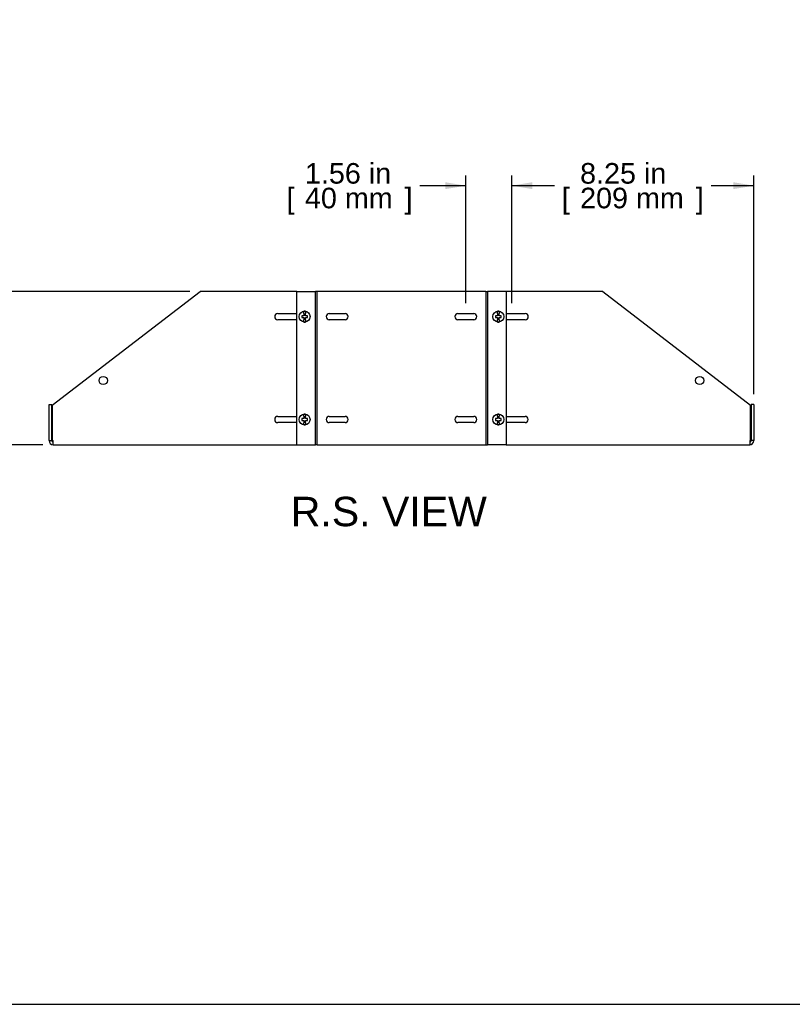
# Model space of a CAD drawing. Header units: inches. Extents: x 0 to 100, y 0 to 75.
# Tile 2 of 13: x 47 to 74, y 0 to 34. Entities that reach past the tile are written whole.
import ezdxf
from ezdxf import colors
from ezdxf.entities.mleader import LeaderData, LeaderLine
from ezdxf.enums import TextEntityAlignment as Align
from ezdxf.math import Vec2, Vec3

# ---------------------------------------------------------------- set-up
doc = ezdxf.new("R2010")
doc.units = ezdxf.units.IN
doc.header["$MEASUREMENT"] = 0
for name, color, linetype in [('COM54789', 7, 'Continuous'), ('COM57365-22', 7, 'Continuous'), ('Default', 7, 'Continuous'), ('SCS18970', 7, 'Continuous')]:
    doc.layers.add(name, color=color, linetype=linetype)
doc.styles.add('SEACAD_Arial', font='arial.ttf')
doc.dimstyles.new('WEB', dxfattribs={"dimtxt": 0.7, "dimasz": 0.7, "dimexe": 0.35, "dimexo": 0.35, "dimgap": 0.175, "dimtad": 0, "dimtih": 1, "dimtoh": 1, "dimzin": 4, "dimdsep": 46, "dimtxsty": 'SEACAD_Arial', "dimblk1": '_SE_FILLED', "dimblk2": '_SE_FILLED', "dimsah": 1, "dimcen": 0.35, "dimadec": 0, "dimazin": 0, "dimtfac": 0.8, "dimtdec": 0, "dimtofl": 0, "dimtmove": 0, "dimatfit": 3, "dimfxl": 1, "dimtolj": 1, "dimtzin": 4, "dimarcsym": 0})

# ---------------------------------------------------------------- blocks, each defined once
blk = doc.blocks.new('SE5')
at = {"layer": 'COM54789', "color": 7, "linetype": 'Continuous'}
for p, q in [((56.865, 24.259), (57.467, 24.259)), ((56.865, 19.041), (56.865, 24.259)), ((57.467, 24.259), (57.496, 24.259)), ((57.496, 19.041), (57.496, 24.259)), ((57.553, 24.259), (57.496, 24.259)), ((57.553, 19.041), (57.553, 24.259)), ((63.303, 24.259), (63.303, 19.041)), ((63.303, 24.259), (63.36, 24.259)), ((63.389, 24.259), (63.36, 24.259)), ((63.36, 24.259), (63.36, 19.041)), ((63.991, 24.259), (63.389, 24.259)), ((63.991, 24.259), (63.991, 19.041)), ((56.865, 19.041), (57.467, 19.041)), ((57.467, 19.041), (57.496, 19.041)), ((57.553, 19.041), (57.496, 19.041)), ((63.303, 19.041), (63.36, 19.041)), ((63.389, 19.041), (63.36, 19.041)), ((63.991, 19.041), (63.389, 19.041))]:
    blk.add_line(p, q, dxfattribs=at)
at = {"layer": 'COM57365-22', "color": 7, "linetype": 'Continuous'}
for p, q in [((48.538, 20.391), (53.571, 24.259)), ((56.865, 24.259), (53.571, 24.259)), ((63.303, 24.259), (57.553, 24.259)), ((67.285, 24.259), (63.991, 24.259)), ((67.285, 24.259), (72.318, 20.391)), ((56.218, 23.507), (56.865, 23.507)), ((57.968, 23.507), (58.505, 23.507)), ((62.352, 23.507), (62.889, 23.507)), ((63.991, 23.507), (64.638, 23.507)), ((56.865, 23.294), (56.218, 23.294)), ((58.505, 23.294), (57.968, 23.294)), ((62.889, 23.294), (62.352, 23.294)), ((64.638, 23.294), (63.991, 23.294)), ((48.428, 20.416), (48.523, 20.416)), ((48.428, 19.184), (48.428, 20.416)), ((48.523, 19.184), (48.523, 20.416)), ((48.538, 20.391), (48.538, 19.184)), ((72.318, 19.184), (72.318, 20.391)), ((72.428, 20.416), (72.333, 20.416)), ((72.333, 20.416), (72.333, 19.184)), ((72.428, 20.416), (72.428, 19.184)), ((56.218, 20.007), (56.865, 20.007)), ((56.865, 19.794), (56.218, 19.794)), ((57.968, 20.007), (58.505, 20.007)), ((58.505, 19.794), (57.968, 19.794)), ((62.352, 20.007), (62.889, 20.007)), ((62.889, 19.794), (62.352, 19.794)), ((63.991, 20.007), (64.638, 20.007)), ((64.638, 19.794), (63.991, 19.794)), ((48.428, 19.184), (48.523, 19.184)), ((48.538, 19.184), (48.571, 19.184)), ((48.571, 19.041), (48.571, 19.184)), ((72.285, 19.184), (72.285, 19.041)), ((72.285, 19.184), (72.318, 19.184)), ((72.428, 19.184), (72.333, 19.184)), ((48.571, 19.041), (56.865, 19.041)), ((57.553, 19.041), (63.303, 19.041)), ((63.991, 19.041), (72.285, 19.041))]:
    blk.add_line(p, q, dxfattribs=at)
for centre in [(50.272, 21.228), (70.584, 21.228)]:
    blk.add_circle(centre, 0.141, dxfattribs=at)
for centre, radius, start, end in [((56.218, 23.4), 0.106, 90, 270), ((57.968, 23.4), 0.107, 90, 270), ((58.505, 23.4), 0.107, 270, 90), ((62.352, 23.4), 0.107, 90, 270), ((62.889, 23.4), 0.107, 270, 90), ((64.638, 23.4), 0.107, 270, 90), ((56.218, 19.9), 0.107, 90, 270), ((57.968, 19.9), 0.107, 90, 270), ((58.505, 19.9), 0.107, 270, 90), ((62.352, 19.9), 0.107, 90, 270), ((62.889, 19.9), 0.106, 270, 90), ((64.638, 19.9), 0.106, 270, 90), ((48.571, 19.184), 0.143, 180, 270), ((48.571, 19.184), 0.048, 180, 270), ((72.285, 19.184), 0.143, 270, 0), ((72.285, 19.184), 0.048, 270, 0)]:
    blk.add_arc(centre, radius, start, end, dxfattribs=at)
at = {"layer": 'SCS18970', "color": 7, "linetype": 'Continuous'}
for p, q in [((57.1, 23.511), (57.1, 23.583)), ((57.1, 23.511), (57.1, 23.43)), ((57.16, 23.583), (57.16, 23.511)), ((57.16, 23.43), (57.16, 23.511)), ((63.696, 23.511), (63.696, 23.583)), ((63.696, 23.511), (63.696, 23.43)), ((63.756, 23.583), (63.756, 23.511)), ((63.756, 23.43), (63.756, 23.511)), ((57.036, 23.43), (57.036, 23.37)), ((57.1, 23.43), (57.036, 23.43)), ((57.036, 23.37), (57.1, 23.37)), ((57.1, 23.37), (57.1, 23.289)), ((57.1, 23.218), (57.1, 23.289)), ((57.224, 23.43), (57.16, 23.43)), ((57.16, 23.37), (57.224, 23.37)), ((57.16, 23.289), (57.16, 23.37)), ((57.16, 23.289), (57.16, 23.218)), ((57.224, 23.37), (57.224, 23.43)), ((63.633, 23.43), (63.633, 23.37)), ((63.696, 23.43), (63.633, 23.43)), ((63.633, 23.37), (63.696, 23.37)), ((63.696, 23.37), (63.696, 23.289)), ((63.696, 23.218), (63.696, 23.289)), ((63.82, 23.43), (63.756, 23.43)), ((63.756, 23.37), (63.82, 23.37)), ((63.756, 23.289), (63.756, 23.37)), ((63.756, 23.289), (63.756, 23.218)), ((63.82, 23.37), (63.82, 23.43)), ((57.036, 19.93), (57.036, 19.87)), ((57.1, 19.93), (57.036, 19.93)), ((57.036, 19.87), (57.1, 19.87)), ((57.1, 20.011), (57.1, 20.083)), ((57.1, 20.011), (57.1, 19.93)), ((57.1, 19.87), (57.1, 19.789)), ((57.1, 19.718), (57.1, 19.789)), ((57.16, 20.083), (57.16, 20.011)), ((57.16, 19.93), (57.16, 20.011)), ((57.224, 19.93), (57.16, 19.93)), ((57.16, 19.87), (57.224, 19.87)), ((57.16, 19.789), (57.16, 19.87)), ((57.16, 19.789), (57.16, 19.718)), ((57.224, 19.87), (57.224, 19.93)), ((63.633, 19.93), (63.633, 19.87)), ((63.696, 19.93), (63.633, 19.93)), ((63.633, 19.87), (63.696, 19.87)), ((63.696, 20.011), (63.696, 20.083)), ((63.696, 20.011), (63.696, 19.93)), ((63.696, 19.87), (63.696, 19.789)), ((63.696, 19.718), (63.696, 19.789)), ((63.756, 20.083), (63.756, 20.011)), ((63.756, 19.93), (63.756, 20.011)), ((63.82, 19.93), (63.756, 19.93)), ((63.756, 19.87), (63.82, 19.87)), ((63.756, 19.789), (63.756, 19.87)), ((63.756, 19.789), (63.756, 19.718)), ((63.82, 19.87), (63.82, 19.93))]:
    blk.add_line(p, q, dxfattribs=at)
for centre in [(57.13, 23.4), (63.726, 23.4), (57.13, 19.9), (63.726, 19.9)]:
    blk.add_circle(centre, 0.185, dxfattribs=at)
for centre, start, end in [((57.13, 23.4), 80.6585, 99.3415), ((63.726, 23.4), 80.6585, 99.3415), ((57.13, 23.4), 260.6585, 279.3415), ((63.726, 23.4), 260.6585, 279.3415), ((57.13, 19.9), 80.6585, 99.3415), ((63.726, 19.9), 80.6585, 99.3415), ((57.13, 19.9), 260.6585, 279.3415), ((63.726, 19.9), 260.6585, 279.3415)]:
    blk.add_arc(centre, 0.185, start, end, dxfattribs=at)
blk = doc.blocks.new('DMBLK32')
at = {"layer": 'Default', "linetype": 'Continuous', "transparency": 16777216}
for points in [[(61.92, 27.974), (61.92, 27.74), (62.62, 27.857)], [(64.882, 27.974), (64.182, 27.857), (64.882, 27.74)]]:
    blk.add_hatch(color=7, dxfattribs=at).paths.add_polyline_path(points)
at = {"layer": 'Default', "color": 7, "linetype": 'Continuous', "transparency": 16777216}
for p, q in [((62.62, 23.857), (62.62, 28.207)), ((64.182, 23.857), (64.182, 28.207)), ((62.62, 27.857), (61.053, 27.857)), ((65.582, 27.857), (64.182, 27.857))]:
    blk.add_line(p, q, dxfattribs=at)
at = {"layer": 'Default', "color": 7, "linetype": 'Continuous', "transparency": 16777216, "style": 'SEACAD_Arial'}
for s, p in [('1.56 in', (57.141, 28.627)), ('[', (56.517, 27.787)), (']', (60.534, 27.787)), ('40 mm', (57.141, 27.787))]:
    blk.add_text(s, height=0.7, dxfattribs=at).set_placement(p, align=Align.TOP_LEFT)
blk = doc.blocks.new('_SE_FILLED')
at = {"color": 0}
blk.add_line((0, 0), (-1, 0), dxfattribs=at)
blk.add_solid([(0, 0), (-1, -0.1665), (-1, 0.1665), (0, 0)], dxfattribs=at)
blk = doc.blocks.new('DMBLK33')
at = {"layer": 'Default', "linetype": 'Continuous', "transparency": 16777216}
for points in [[(64.882, 27.974), (64.182, 27.857), (64.882, 27.74)], [(71.728, 27.974), (71.728, 27.74), (72.428, 27.857)]]:
    blk.add_hatch(color=7, dxfattribs=at).paths.add_polyline_path(points)
at = {"layer": 'Default', "color": 7, "linetype": 'Continuous', "transparency": 16777216}
for p, q in [((64.182, 23.857), (64.182, 28.207)), ((72.428, 20.766), (72.428, 28.207)), ((65.641, 27.857), (64.182, 27.857)), ((72.428, 27.857), (70.97, 27.857))]:
    blk.add_line(p, q, dxfattribs=at)
at = {"layer": 'Default', "color": 7, "linetype": 'Continuous', "transparency": 16777216, "style": 'SEACAD_Arial'}
for s, p in [('8.25 in', (66.51, 28.627)), ('[', (65.886, 27.787)), (']', (70.451, 27.787)), ('209 mm', (66.51, 27.787))]:
    blk.add_text(s, height=0.7, dxfattribs=at).set_placement(p, align=Align.TOP_LEFT)
blk = doc.blocks.new('DMBLK34')
at = {"layer": 'Default', "linetype": 'Continuous', "transparency": 16777216}
for points in [[(44.567, 23.559), (44.8, 23.559), (44.683, 24.259)], [(44.567, 19.741), (44.683, 19.041), (44.8, 19.741)]]:
    blk.add_hatch(color=7, dxfattribs=at).paths.add_polyline_path(points)
at = {"layer": 'Default', "color": 7, "linetype": 'Continuous', "transparency": 16777216}
for p, q in [((53.221, 24.259), (44.333, 24.259)), ((44.683, 22.665), (44.683, 24.259)), ((44.683, 19.041), (44.683, 20.635)), ((48.221, 19.041), (44.333, 19.041))]:
    blk.add_line(p, q, dxfattribs=at)
at = {"layer": 'Default', "color": 7, "linetype": 'Continuous', "transparency": 16777216, "style": 'SEACAD_Arial'}
for s, p in [('5.22 in', (42.888, 22.42)), ('[', (42.264, 21.58)), ('133 mm', (42.888, 21.58)), (']', (46.829, 21.58))]:
    blk.add_text(s, height=0.7, dxfattribs=at).set_placement(p, align=Align.TOP_LEFT)
blk = doc.blocks.new('_DOT')
at = {"color": 0}
blk.add_line((0, 0), (-1, 0), dxfattribs=at)
at = {"color": 0, "const_width": 0.333}
blk.add_lwpolyline([(-0.1665, 0, 1), (0.1665, 0, 1)], format="xyb", close=True, dxfattribs=at)
blk = doc.blocks.new('Block222')
at = {"layer": 'Default', "color": 7, "linetype": 'Continuous'}
ml = blk.add_multileader_mtext('Standard', dxfattribs=at)
ml.set_content('{\\pxsm0.9;\\fArial|b1||i0||c0|p34;\\W1.;BRS2P2324BK\\P}', color=7)
ml.set_leader_properties()
ml.set_arrow_properties(name='DOT')
ml.build(insert=Vec2(0, 0))
ml.multileader.update_dxf_attribs({"leader_type": 0, "dogleg_length": 0, "arrow_head_size": 2.25})
ctx = ml.context
ctx.base_point, ctx.char_height, ctx.arrow_head_size, ctx.landing_gap_size = Vec3(151.414, -85.88), 2.25, 2.25, 0.787
ctx.text_align_type = 1
notes = []
notes.append((ctx, [(0, (0, 0, 0), (0, 0), (1, 0), 1, [])]))
ctx.mtext.insert, ctx.mtext.alignment = Vec3(162.383, -84.733), 2
for ctx, leaders in notes:
    for number, flags, end, landing, length, lines in leaders:
        leader = LeaderData()
        leader.index, (leader.has_last_leader_line, leader.has_dogleg_vector, leader.attachment_direction) = number, flags
        leader.last_leader_point, leader.dogleg_vector, leader.dogleg_length = Vec3(end), Vec3(landing), length
        for number, points, colour, breaks in lines:
            line = LeaderLine()
            line.index, line.vertices, line.color, line.breaks = number, Vec3.list(points), colors.encode_raw_color(colour), breaks
            leader.lines.append(line)
        ctx.leaders.append(leader)

msp = doc.modelspace()

# ---------------------------------------------------------------- linework, layer by layer
at = {"layer": 'Default', "color": 7, "linetype": 'Continuous'}
msp.add_line((0, 0), (99.938, 0), dxfattribs=at)

# ---------------------------------------------------------------- block references
at = {"layer": 'Default', "color": 7, "xscale": 0.38, "yscale": 0.38, "zscale": 0.38}
msp.add_blockref('Block222', (33.641, 33.505), dxfattribs=at)
at = {"layer": 'Default'}
msp.add_blockref('SE5', (0, 0), dxfattribs=at)

# ---------------------------------------------------------------- texts
at = {"layer": 'Default', "color": 7, "linetype": 'Continuous', "style": 'SEACAD_Arial'}
msp.add_text('R.S. VIEW', height=1, dxfattribs=at).set_placement((56.659, 17.27), align=Align.TOP_LEFT)

# ---------------------------------------------------------------- dimensions: what is measured, and where the dimension line sits
at = {"layer": 'Default', "color": 7, "linetype": 'Continuous'}
for base, p1, p2, picture, middle in [((62.62, 27.857), (64.182, 23.507), (62.62, 23.507), 'DMBLK32', (61.053, 27.857)), ((64.182, 27.857), (72.428, 20.416), (64.182, 23.507), 'DMBLK33', (68.305, 27.857))]:
    dim = msp.add_linear_dim(base=base, p1=p1, p2=p2, text='\\A1;<>', dimstyle='WEB', override={"dimpost": '\\X'}, dxfattribs=at)
    dim.commit()
    dim.dimension.update_dxf_attribs({"geometry": picture, "text_midpoint": middle, "dimtype": 160})
dim = msp.add_linear_dim(base=(44.683, 24.259), p1=(48.571, 19.041), p2=(53.571, 24.259), angle=90, text='\\A1;<>', dimstyle='WEB', override={"dimpost": '\\X'}, dxfattribs=at)
dim.commit()
dim.dimension.update_dxf_attribs({"geometry": 'DMBLK34', "text_midpoint": (44.683, 21.65), "dimtype": 160})

doc.saveas('drawing.dxf')
